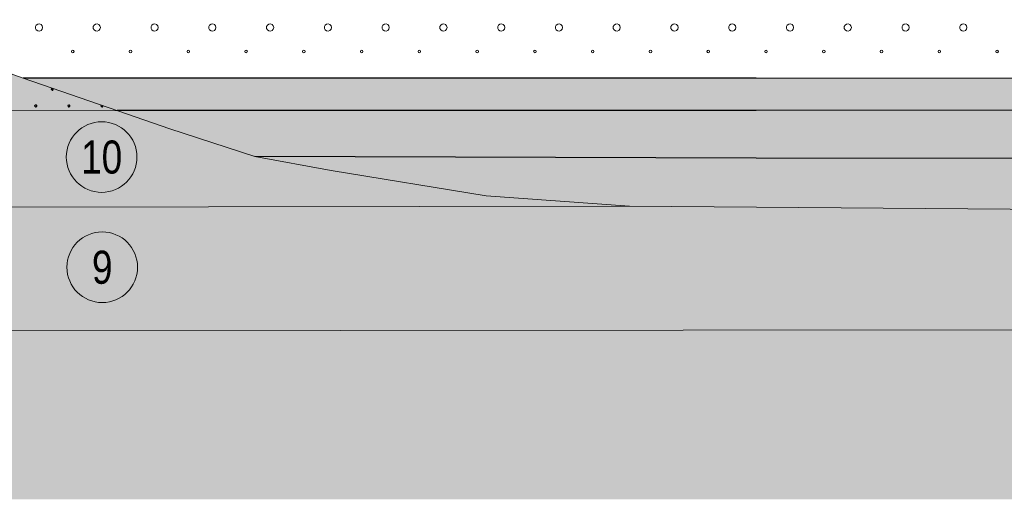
# Model space of a CAD drawing. Header units: millimetres. Extents: x 615418 to 955542, y 450519 to 646666.
# Tile 63 of 84: x 870618 to 892916, y 579958 to 590829. Entities that reach past the tile are written whole.
import ezdxf
from ezdxf.enums import TextEntityAlignment as Align

# ---------------------------------------------------------------- set-up
doc = ezdxf.new("R2010")
doc.units = ezdxf.units.MM
doc.layers.add('Bound', color=7, linetype='Continuous')
doc.layers.add('Fill', color=7, linetype='Continuous')
doc.styles.get("Standard").update_dxf_attribs({"font": 'arial.ttf'})
pattern_1 = [(90, (766712.94, 605367.84), (-375, 375), [16.5, -733.5]), (45, (766712.94, 605384.34), (-375, 375), [16.9706, -513.3595]), (0, (766724.94, 605396.34), (375, 375), [16.5, -733.5]), (315, (766741.44, 605396.34), (375, 375), [16.9706, -513.3595]), (90, (766753.44, 605367.84), (-375, 375), [16.5, -733.5]), (45, (766741.44, 605355.84), (-375, 375), [16.9706, -513.3595]), (0, (766724.94, 605355.84), (375, 375), [16.5, -733.5]), (315, (766712.94, 605367.84), (375, 375), [16.9706, -513.3595])]

# ---------------------------------------------------------------- blocks, each defined once
blk = doc.blocks.new('круг10')
at = {"true_color": 0xffffff}
h = blk.add_hatch(color=7, dxfattribs=at)
edge = h.paths.add_edge_path()
edge.add_arc((0, 0), 0.8, 0, 360)
at = {"color": 7, "lineweight": 0}
blk.add_circle((0, 0), 0.8, dxfattribs=at)
at = {"color": 7, "lineweight": 0, "width": 0.8}
blk.add_text('10', height=0.75, dxfattribs=at).set_placement((0, 0), align=Align.MIDDLE_CENTER)
blk = doc.blocks.new('круг9')
at = {"true_color": 0xffffff}
h = blk.add_hatch(color=7, dxfattribs=at)
edge = h.paths.add_edge_path()
edge.add_arc((0, 0), 0.8, 0, 360)
at = {"color": 7, "lineweight": 0}
blk.add_circle((0, 0), 0.8, dxfattribs=at)
at = {"color": 7, "lineweight": 0, "width": 0.8}
blk.add_text('9', height=0.75, dxfattribs=at).set_placement((0, 0), align=Align.MIDDLE_CENTER)

msp = doc.modelspace()

# ---------------------------------------------------------------- hatches: boundary and pattern name
at = {"layer": 'Fill', "lineweight": 13}
h = msp.add_hatch(dxfattribs=at)
h.set_pattern_fill('GR28', color=256, scale=1500, pattern_type=2)
h.set_pattern_definition(pattern_1)
h.paths.add_polyline_path([(863217.7, 591936.8), (859458.9, 592888.1), (855789.4, 593464.6), (847475.8, 593646.1), (840295.8, 593645.8), (837106.8, 593636.7), (834117.9, 593609.5), (831128.9, 593565.6), (828139.9, 593506.9), (825151, 593435.8), (822162, 593355.6), (819173, 593269.7), (816184.1, 593181.9), (813195.1, 593096.1), (810206.1, 593015.8), (807217.2, 592944.8), (804228.2, 592886.1), (801239.2, 592842.2), (798250.3, 592815), (795161.3, 592805.8), (770212.9, 592392), (766712.9, 592308.7), (755362.9, 592037.8), (726826.2, 589610.3), (755362.9, 588437), (766712.9, 588746.6), (770212.9, 588750.7), (795161.3, 588784.7), (840295.8, 588845.8), (845394.4, 588843.3), (847475.8, 588845.8), (872840.4, 588762.3), (870695.8, 589503.6), (867830.4, 590530.2)])
h = msp.add_hatch(dxfattribs=at)
h.set_pattern_fill('GR07', color=256, scale=2000, pattern_type=2)
h.set_pattern_definition([(0, (766695, 605355.8), (0, 1400), [3266, 0]), (0, (766695, 605821.8), (0, 1400), [3266, 0]), (0, (766695, 606289.8), (0, 1400), [3266, 0])])
h.paths.add_polyline_path([(881182.4, 586834.2), (877670.5, 587414.2), (875942.2, 587727.7), (874019, 588355), (872840.4, 588762.3), (847475.8, 588845.8), (845394.4, 588843.3), (840295.8, 588845.8), (795161.3, 588784.7), (770212.9, 588750.7), (766712.9, 588746.6), (755362.9, 588437), (726826.2, 589610.3), (705044.4, 590353.6), (688535.1, 590375.4), (648050.1, 590494.4), (632118.4, 590494.4), (632118.4, 587038.5), (648050.1, 587038.5), (688535.1, 586944.3), (705044.4, 586944.2), (755362.9, 585213.2), (766712.9, 585219.8), (770212.9, 585235.6), (795161.3, 585803.9), (840295.8, 586545), (847475.8, 586554.3), (884424.8, 586602)])
at = {"layer": 'Fill'}
h = msp.add_hatch(dxfattribs=at)
h.set_pattern_fill('GR39', color=256, scale=1500, style=0, pattern_type=2)
h.set_pattern_definition([(0, (767140.44, 605463.8), (0, 868.83), [0, -843]), (0, (767681.94, 606009.8), (0, 868.83), [0, -843]), (0, (766838.94, 606009.8), (0, 868.83), [0, -843]), (46.589094, (767045.944, 606216.842), (32034, 33884.37), [159.48, -47680.6918]), (45.009384, (767552.944, 605880.842), (843, 868.83), [168.765, -40372.0644]), (44.01591, (767209.444, 605534.342), (843, 868.83), [182.1, -18573.4564]), (45.009384, (767381.944, 605709.842), (843, 868.83), [177.105, -40363.7244]), (46.627721, (766880.944, 606048.842), (30348, 32146.71), [189.63, -45229.577])])
h.paths.add_polyline_path([(950535.1, 589467.2), (887299.3, 589503.6), (870695.8, 589503.6), (872826.4, 588767.2), (887299.3, 588767.2), (950535.1, 588806.8), (954042.3, 588810.7), (954042.3, 589463.6)])
h = msp.add_hatch(dxfattribs=at)
h.set_pattern_fill('GR28', color=256, scale=1500, style=0, pattern_type=2)
h.set_pattern_definition(pattern_1)
h.paths.add_polyline_path([(870695.8, 589503.6), (870695.8, 588769.4), (872840.4, 588762.3)])
h = msp.add_hatch(dxfattribs=at)
h.set_pattern_fill('GR30', color=256, scale=1500, style=0, pattern_type=2)
h.set_pattern_definition([(197.866148, (766950.019, 605597.732), (-1469.25, -489.3829239), [8.8168, -15942.6809]), (197.866148, (767197.519, 605845.232), (-1469.25, -489.3829239), [8.8168, -15942.6809]), (270, (767189.1, 605842.5), (489.75, 3e-14), [8.8168, -480.5661]), (270, (766941.6, 605595), (489.75, 3e-14), [8.8168, -480.5661]), (342.133852, (766941.694, 605586.242), (13713.0000001, -4404.4463148), [8.817, -15942.6807]), (342.133852, (767189.194, 605833.742), (13713.0000001, -4404.4463148), [8.817, -15942.6807]), (53.95219, (766949.944, 605583.392), (2448.75, 3425.680467), [8.817, -6649.238]), (53.95219, (767197.444, 605830.892), (2448.75, 3425.680467), [8.817, -6649.238]), (126.04781, (767202.694, 605838.092), (-1469.25, 1957.5316954), [8.8168, -6649.2382]), (126.04781, (766955.194, 605590.592), (-1469.25, 1957.5316954), [8.8168, -6649.2382])])
h.paths.add_polyline_path([(946165.8, 588804.1), (887299.3, 588767.2), (872826.4, 588767.2), (872840.4, 588762.3), (874019, 588355), (875942.2, 587727.7), (887299.3, 587687.2), (946165.8, 587678.5), (950535.1, 587677.8), (954042.3, 587676.9), (954042.3, 588810.7), (950535.1, 588806.8)])
at = {"layer": 'Fill', "lineweight": 13}
h = msp.add_hatch(dxfattribs=at)
h.set_pattern_fill('GR38', color=256, scale=1500, pattern_type=2)
h.set_pattern_definition([(45, (766713, 607455.8), (0, 3150), [1484.925, -2969.85]), (45, (768813, 605355.8), (0, 3150), [1484.925, -2969.85]), (45, (766713, 605355.8), (0, 3150), [2121.3, -2333.473]), (45, (768213, 606855.8), (0, 3150), [2333.4, -2121.373]), (45, (767763, 605355.8), (0, 3150), [2969.85, -1484.923]), (45, (766713, 606405.8), (0, 3150), [2969.85, -1484.923])])
h.paths.add_polyline_path([(954042.3, 587676.9), (950535.1, 587677.8), (887299.3, 587687.2), (875942.2, 587727.7), (877670.5, 587414.2), (881182.4, 586834.2), (884424.8, 586602), (950535.1, 586078.2), (954042.3, 586028.3)])
h.paths.add_polyline_path([(705044.4, 586944.2), (688535.1, 586944.3), (648050.1, 587038.5), (632118.4, 587038.5), (632118.4, 583392.7), (648050.1, 583392.7), (688535.1, 583082.4), (705044.4, 583082.3), (755362.9, 583329.5), (766712.9, 583133.1), (770212.9, 583130.7), (795161.3, 583525), (840295.8, 583746.7), (847475.8, 583745.8), (950535.1, 583871.1), (954042.3, 583878.8), (954042.3, 586028.3), (950535.1, 586078.2), (884424.8, 586602), (847475.8, 586554.3), (840295.8, 586545), (795161.3, 585803.9), (770212.9, 585235.6), (766712.9, 585219.8), (755362.9, 585213.2)])
h = msp.add_hatch(dxfattribs=at)
h.set_pattern_fill('GR29', color=256, scale=1500, pattern_type=2)
h.set_pattern_definition([(197.87055, (767405.044, 606052.442), (-2090.787921, -696.5901627), [8.1465, -22691.8873]), (197.87055, (767060.044, 605707.442), (-2090.787921, -696.5901627), [8.1465, -22691.8873]), (270, (767052.3, 605704.9), (696.9293, 4e-14), [8.146, -688.4443]), (270, (767397.3, 606049.9), (696.9293, 4e-14), [8.146, -688.4443]), (342.12945, (767397.394, 606041.792), (19514.0205961, -6269.3114633), [8.1465, -22691.8873]), (342.12945, (767052.394, 605696.792), (19514.0205961, -6269.3114633), [8.1465, -22691.8873]), (53.95936, (767405.044, 606039.24), (3484.646535, 4876.131138), [8.1465, -9468.1]), (53.95936, (767060.044, 605694.24), (3484.646535, 4876.131138), [8.1465, -9468.1]), (126.04064, (767064.874, 605700.84), (-2090.787921, 2786.36065), [8.146, -9468.1007]), (126.04064, (767409.874, 606045.84), (-2090.787921, 2786.36065), [8.146, -9468.1007])])
h.paths.add_polyline_path([(759209.5, 580399.1), (760209.5, 579958.3), (954042.3, 579958.3), (954042.3, 583878.8), (950535.1, 583871.1), (847475.8, 583745.8), (840295.8, 583746.7), (795161.3, 583525), (770212.9, 583130.7), (766712.9, 583133.1), (755362.9, 583329.5), (705044.4, 583082.3), (688535.1, 583082.4), (648050.1, 583392.7), (632118.4, 583392.7), (632118.4, 579958.3), (757209.5, 579958.3), (758209.5, 579976.3)])

# ---------------------------------------------------------------- linework, layer by layer
at = {"lineweight": 13}
for points in [[(847475.8, 593646.1), (855789.4, 593464.6), (859458.9, 592888.1), (863217.7, 591936.8), (867830.4, 590530.2), (870695.8, 589503.6), (872840.4, 588762.3), (874019, 588355), (875942.2, 587727.7), (877670.5, 587414.2), (881182.4, 586834.2), (884424.8, 586602), (950535.1, 586078.2), (954042.3, 586028.3)], [(872840.4, 588762.3), (847475.8, 588845.8), (845394.4, 588843.3), (840295.8, 588845.8), (795161.3, 588784.7), (770212.9, 588750.7), (766712.9, 588746.6), (755362.9, 588437), (726826.2, 589610.3), (705044.4, 590353.6), (688535.1, 590375.4), (648050.1, 590494.4), (632118.4, 590494.4)]]:
    msp.add_lwpolyline(points, dxfattribs=at)
for points in [[(954042.3, 589463.6), (950535.1, 589467.2), (887299.3, 589503.6), (870695.8, 589503.6)], [(954042.3, 588810.7), (950535.1, 588806.8), (887299.3, 588767.2), (872826.4, 588767.2)], [(954042.3, 587676.9), (950535.1, 587677.8), (887299.3, 587687.2), (875942.2, 587727.7)]]:
    msp.add_lwpolyline(points)
at = {"layer": 'Bound', "lineweight": 13}
for points in [[(884424.8, 586602), (847475.8, 586554.3), (840295.8, 586545), (795161.3, 585803.9), (770212.9, 585235.6), (766712.9, 585219.8), (755362.9, 585213.2), (705044.4, 586944.2), (688535.1, 586944.3), (648050.1, 587038.5), (632118.4, 587038.5)], [(954042.3, 583878.8), (950535.1, 583871.1), (847475.8, 583745.8), (840295.8, 583746.7), (795161.3, 583525), (770212.9, 583130.7), (766712.9, 583133.1), (755362.9, 583329.5), (705044.4, 583082.3), (688535.1, 583082.4), (648050.1, 583392.7), (632118.4, 583392.7)]]:
    msp.add_lwpolyline(points, dxfattribs=at)
at = {"layer": 'Fill', "linetype": 'Continuous', "lineweight": 13}
for p, q in [((870994.2, 590706.5), (870976, 590671.9)), ((871026.3, 590728.8), (870994.2, 590706.5)), ((871065.1, 590733.4), (871026.3, 590728.7)), ((871101.7, 590719.6), (871065.1, 590733.5)), ((871127.6, 590690.4), (871101.7, 590719.7)), ((871137, 590652.4), (871127.8, 590690.4)), ((872302.5, 590706.5), (872284.3, 590671.9)), ((872334.7, 590728.8), (872302.5, 590706.5)), ((872373.4, 590733.4), (872334.6, 590728.7)), ((872410, 590719.6), (872373.4, 590733.5)), ((872435.9, 590690.4), (872410, 590719.7)), ((872445.3, 590652.4), (872436.1, 590690.4)), ((873610.8, 590706.5), (873592.6, 590671.9)), ((873643, 590728.8), (873610.8, 590706.5)), ((873681.7, 590733.4), (873642.9, 590728.7)), ((873718.3, 590719.6), (873681.8, 590733.5)), ((873744.2, 590690.4), (873718.3, 590719.7)), ((873753.6, 590652.4), (873744.4, 590690.4)), ((874919.1, 590706.5), (874900.9, 590671.9)), ((874951.3, 590728.8), (874919.1, 590706.5)), ((874990, 590733.4), (874951.2, 590728.7)), ((875026.6, 590719.6), (874990.1, 590733.5)), ((875052.5, 590690.4), (875026.6, 590719.7)), ((875061.9, 590652.4), (875052.7, 590690.4)), ((876227.4, 590706.5), (876209.3, 590671.9)), ((876259.6, 590728.8), (876227.4, 590706.5)), ((876298.3, 590733.4), (876259.5, 590728.7)), ((876334.9, 590719.6), (876298.4, 590733.5)), ((876360.8, 590690.4), (876334.9, 590719.7)), ((876370.2, 590652.4), (876361, 590690.4)), ((877535.7, 590706.5), (877517.6, 590671.9)), ((877567.9, 590728.8), (877535.7, 590706.5)), ((877606.6, 590733.4), (877567.8, 590728.7)), ((877643.2, 590719.6), (877606.7, 590733.5)), ((877669.1, 590690.4), (877643.2, 590719.7)), ((877678.5, 590652.4), (877669.3, 590690.4)), ((878844, 590706.5), (878825.9, 590671.9)), ((878876.2, 590728.8), (878844, 590706.5)), ((878914.9, 590733.4), (878876.1, 590728.7)), ((878951.5, 590719.6), (878915, 590733.5)), ((878977.4, 590690.4), (878951.5, 590719.7)), ((878986.9, 590652.4), (878977.6, 590690.4)), ((880152.3, 590706.5), (880134.2, 590671.9)), ((880184.5, 590728.8), (880152.3, 590706.5)), ((880223.2, 590733.4), (880184.4, 590728.7)), ((880259.8, 590719.6), (880223.3, 590733.5)), ((880285.7, 590690.4), (880259.8, 590719.7)), ((880295.2, 590652.4), (880285.9, 590690.4)), ((881460.6, 590706.5), (881442.5, 590671.9)), ((881492.8, 590728.8), (881460.6, 590706.5)), ((881531.5, 590733.4), (881492.7, 590728.7)), ((881568.1, 590719.6), (881531.6, 590733.5)), ((881594, 590690.4), (881568.1, 590719.7)), ((881603.5, 590652.4), (881594.2, 590690.4)), ((882768.9, 590706.5), (882750.8, 590671.9)), ((882801.1, 590728.8), (882768.9, 590706.5)), ((882839.8, 590733.4), (882801, 590728.7)), ((882876.4, 590719.6), (882839.9, 590733.5)), ((882902.3, 590690.4), (882876.4, 590719.7)), ((882911.8, 590652.4), (882902.5, 590690.4)), ((884077.2, 590706.5), (884059.1, 590671.9)), ((884109.4, 590728.8), (884077.2, 590706.5)), ((884148.1, 590733.4), (884109.3, 590728.7)), ((884184.7, 590719.6), (884148.2, 590733.5)), ((884210.6, 590690.4), (884184.7, 590719.7)), ((884220.1, 590652.4), (884210.8, 590690.4)), ((885385.5, 590706.5), (885367.4, 590671.9)), ((885417.7, 590728.8), (885385.5, 590706.5)), ((885456.4, 590733.4), (885417.6, 590728.7)), ((885493, 590719.6), (885456.5, 590733.5)), ((885518.9, 590690.4), (885493.1, 590719.7)), ((885528.4, 590652.4), (885519.1, 590690.4)), ((886693.8, 590706.5), (886675.7, 590671.9)), ((886726, 590728.8), (886693.8, 590706.5)), ((886764.7, 590733.4), (886725.9, 590728.7)), ((886801.3, 590719.6), (886764.8, 590733.5)), ((886827.2, 590690.4), (886801.4, 590719.7)), ((886836.7, 590652.4), (886827.4, 590690.4)), ((888002.1, 590706.5), (887984, 590671.9)), ((888034.3, 590728.8), (888002.1, 590706.5)), ((888073, 590733.4), (888034.3, 590728.7)), ((888109.6, 590719.6), (888073.1, 590733.5)), ((888135.5, 590690.4), (888109.7, 590719.7)), ((888145, 590652.4), (888135.7, 590690.4)), ((889310.4, 590706.5), (889292.3, 590671.9)), ((889342.6, 590728.8), (889310.4, 590706.5)), ((889381.3, 590733.4), (889342.6, 590728.7)), ((889417.9, 590719.6), (889381.4, 590733.5)), ((889443.8, 590690.4), (889418, 590719.7)), ((889453.3, 590652.4), (889444, 590690.4)), ((890618.7, 590706.5), (890600.6, 590671.9)), ((890650.9, 590728.8), (890618.7, 590706.5)), ((890689.6, 590733.4), (890650.9, 590728.7)), ((890726.2, 590719.6), (890689.7, 590733.5)), ((890752.1, 590690.4), (890726.3, 590719.7)), ((890761.6, 590652.4), (890752.3, 590690.4)), ((891927, 590706.5), (891908.9, 590671.9)), ((891959.2, 590728.8), (891927, 590706.5)), ((891998, 590733.4), (891959.2, 590728.7)), ((892034.5, 590719.6), (891998, 590733.5)), ((892060.4, 590690.4), (892034.6, 590719.7)), ((892069.9, 590652.4), (892060.6, 590690.4)), ((870976, 590671.9), (870976, 590632.9)), ((870976, 590632.8), (870994.2, 590598.2)), ((870994.2, 590598.3), (871026.3, 590576)), ((871026.3, 590576), (871065.2, 590571.3)), ((871065.1, 590571.4), (871101.7, 590585.2)), ((871101.7, 590585.2), (871127.6, 590614.5)), ((871127.6, 590614.4), (871136.8, 590652.4)), ((872284.3, 590671.9), (872284.3, 590632.9)), ((872284.3, 590632.8), (872302.5, 590598.2)), ((872302.5, 590598.3), (872334.6, 590576)), ((872334.7, 590576), (872373.5, 590571.3)), ((872373.4, 590571.4), (872410, 590585.2)), ((872410, 590585.2), (872435.9, 590614.5)), ((872435.9, 590614.4), (872445.1, 590652.4)), ((873592.6, 590671.9), (873592.6, 590632.9)), ((873592.6, 590632.8), (873610.8, 590598.2)), ((873610.8, 590598.3), (873642.9, 590576)), ((873643, 590576), (873681.8, 590571.3)), ((873681.7, 590571.4), (873718.3, 590585.2)), ((873718.3, 590585.2), (873744.2, 590614.5)), ((873744.2, 590614.4), (873753.4, 590652.4)), ((874900.9, 590671.9), (874900.9, 590632.9)), ((874900.9, 590632.8), (874919.1, 590598.2)), ((874919.1, 590598.3), (874951.2, 590576)), ((874951.3, 590576), (874990.1, 590571.3)), ((874990, 590571.4), (875026.6, 590585.2)), ((875026.6, 590585.2), (875052.5, 590614.5)), ((875052.5, 590614.4), (875061.7, 590652.4)), ((876209.2, 590671.9), (876209.2, 590632.9)), ((876209.2, 590632.8), (876227.4, 590598.2)), ((876227.4, 590598.3), (876259.5, 590576)), ((876259.6, 590576), (876298.4, 590571.3)), ((876298.3, 590571.4), (876334.9, 590585.2)), ((876334.9, 590585.2), (876360.8, 590614.5)), ((876360.8, 590614.4), (876370, 590652.4)), ((877517.5, 590671.9), (877517.5, 590632.9)), ((877517.5, 590632.8), (877535.7, 590598.2)), ((877535.7, 590598.3), (877567.8, 590576)), ((877567.9, 590576), (877606.7, 590571.3)), ((877606.6, 590571.4), (877643.2, 590585.2)), ((877643.2, 590585.2), (877669.1, 590614.5)), ((877669.1, 590614.4), (877678.3, 590652.4)), ((878825.8, 590671.9), (878825.8, 590632.9)), ((878825.9, 590632.8), (878844, 590598.2)), ((878844, 590598.3), (878876.1, 590576)), ((878876.2, 590576), (878915, 590571.3)), ((878914.9, 590571.4), (878951.5, 590585.2)), ((878951.5, 590585.2), (878977.4, 590614.5)), ((878977.4, 590614.4), (878986.6, 590652.4)), ((880134.1, 590671.9), (880134.1, 590632.9)), ((880134.2, 590632.8), (880152.3, 590598.2)), ((880152.3, 590598.3), (880184.4, 590576)), ((880184.5, 590576), (880223.3, 590571.3)), ((880223.2, 590571.4), (880259.8, 590585.2)), ((880259.8, 590585.2), (880285.7, 590614.5)), ((880285.7, 590614.4), (880294.9, 590652.4)), ((881442.4, 590671.9), (881442.4, 590632.9)), ((881442.5, 590632.8), (881460.6, 590598.2)), ((881460.6, 590598.3), (881492.7, 590576)), ((881492.8, 590576), (881531.6, 590571.3)), ((881531.5, 590571.4), (881568.1, 590585.2)), ((881568.1, 590585.2), (881594, 590614.5)), ((881594, 590614.4), (881603.2, 590652.4)), ((882750.7, 590671.9), (882750.7, 590632.9)), ((882750.8, 590632.8), (882768.9, 590598.2)), ((882768.9, 590598.3), (882801, 590576)), ((882801.1, 590576), (882839.9, 590571.3)), ((882839.8, 590571.4), (882876.4, 590585.2)), ((882876.4, 590585.2), (882902.3, 590614.5)), ((882902.3, 590614.4), (882911.6, 590652.4)), ((884059, 590671.9), (884059, 590632.9)), ((884059.1, 590632.8), (884077.2, 590598.2)), ((884077.2, 590598.3), (884109.4, 590576)), ((884109.4, 590576), (884148.2, 590571.3)), ((884148.1, 590571.4), (884184.7, 590585.2)), ((884184.7, 590585.2), (884210.6, 590614.5)), ((884210.6, 590614.4), (884219.9, 590652.4)), ((885367.3, 590671.9), (885367.3, 590632.9)), ((885367.4, 590632.8), (885385.5, 590598.2)), ((885385.5, 590598.3), (885417.7, 590576)), ((885417.7, 590576), (885456.5, 590571.3)), ((885456.4, 590571.4), (885493, 590585.2)), ((885493, 590585.2), (885518.9, 590614.5)), ((885518.9, 590614.4), (885528.2, 590652.4)), ((886675.6, 590671.9), (886675.6, 590632.9)), ((886675.7, 590632.8), (886693.8, 590598.2)), ((886693.8, 590598.3), (886726, 590576)), ((886726, 590576), (886764.8, 590571.3)), ((886764.7, 590571.4), (886801.3, 590585.2)), ((886801.3, 590585.2), (886827.2, 590614.5)), ((886827.2, 590614.4), (886836.5, 590652.4)), ((887984, 590671.9), (887984, 590632.9)), ((887984, 590632.8), (888002.1, 590598.2)), ((888002.1, 590598.3), (888034.3, 590576)), ((888034.3, 590576), (888073.1, 590571.3)), ((888073, 590571.4), (888109.6, 590585.2)), ((888109.6, 590585.2), (888135.5, 590614.5)), ((888135.5, 590614.4), (888144.8, 590652.4)), ((889292.3, 590671.9), (889292.3, 590632.9)), ((889292.3, 590632.8), (889310.4, 590598.2)), ((889310.4, 590598.3), (889342.6, 590576)), ((889342.6, 590576), (889381.4, 590571.3)), ((889381.3, 590571.4), (889417.9, 590585.2)), ((889417.9, 590585.2), (889443.8, 590614.5)), ((889443.8, 590614.4), (889453.1, 590652.4)), ((890600.6, 590671.9), (890600.6, 590632.9)), ((890600.6, 590632.8), (890618.7, 590598.2)), ((890618.7, 590598.3), (890650.9, 590576)), ((890650.9, 590576), (890689.7, 590571.3)), ((890689.6, 590571.4), (890726.2, 590585.2)), ((890726.2, 590585.2), (890752.1, 590614.5)), ((890752.1, 590614.4), (890761.4, 590652.4)), ((891908.9, 590671.9), (891908.9, 590632.9)), ((891908.9, 590632.8), (891927, 590598.2)), ((891927, 590598.3), (891959.2, 590576)), ((891959.2, 590576), (891998, 590571.3)), ((891998, 590571.4), (892034.5, 590585.2)), ((892034.5, 590585.2), (892060.4, 590614.5)), ((892060.4, 590614.4), (892069.7, 590652.4)), ((871799.4, 590128.4), (871791, 590108.2)), ((871791.2, 590108.3), (871799.6, 590088.1)), ((871799.4, 590088), (871819.6, 590079.7)), ((871819.7, 590136.8), (871799.5, 590128.5)), ((871839.8, 590128.4), (871819.6, 590136.8)), ((871819.7, 590079.8), (871839.9, 590088.2)), ((871839.8, 590088), (871848.2, 590108.2)), ((871848.3, 590108.3), (871839.9, 590128.5)), ((873107.7, 590128.4), (873099.3, 590108.2)), ((873099.5, 590108.3), (873107.9, 590088.1)), ((873107.7, 590088), (873127.9, 590079.7)), ((873128, 590136.8), (873107.8, 590128.5)), ((873148.1, 590128.4), (873127.9, 590136.8)), ((873128, 590079.8), (873148.2, 590088.2)), ((873148.1, 590088), (873156.5, 590108.2)), ((873156.6, 590108.3), (873148.2, 590128.5)), ((874416, 590128.4), (874407.7, 590108.2)), ((874407.8, 590108.3), (874416.2, 590088.1)), ((874416, 590088), (874436.2, 590079.7)), ((874436.3, 590136.8), (874416.1, 590128.5)), ((874456.4, 590128.4), (874436.2, 590136.8)), ((874436.3, 590079.8), (874456.5, 590088.2)), ((874456.4, 590088), (874464.8, 590108.2)), ((874464.9, 590108.3), (874456.5, 590128.5)), ((875724.3, 590128.4), (875716, 590108.2)), ((875716.1, 590108.3), (875724.5, 590088.1)), ((875724.3, 590088), (875744.5, 590079.7)), ((875744.6, 590136.8), (875724.4, 590128.5)), ((875764.7, 590128.4), (875744.5, 590136.8)), ((875744.6, 590079.8), (875764.8, 590088.2)), ((875764.7, 590088), (875773.1, 590108.2)), ((875773.2, 590108.3), (875764.8, 590128.5)), ((877032.6, 590128.4), (877024.3, 590108.2)), ((877024.4, 590108.3), (877032.8, 590088.1)), ((877032.6, 590088), (877052.8, 590079.7)), ((877052.9, 590136.8), (877032.7, 590128.5)), ((877073, 590128.4), (877052.8, 590136.8)), ((877052.9, 590079.8), (877073.1, 590088.2)), ((877073, 590088), (877081.4, 590108.2)), ((877081.5, 590108.3), (877073.1, 590128.5)), ((878340.9, 590128.4), (878332.6, 590108.2)), ((878332.7, 590108.3), (878341.1, 590088.1)), ((878340.9, 590088), (878361.1, 590079.7)), ((878361.2, 590136.8), (878341, 590128.5)), ((878381.4, 590128.4), (878361.1, 590136.8)), ((878361.2, 590079.8), (878381.4, 590088.2)), ((878389.8, 590108.3), (878381.4, 590128.5)), ((878381.4, 590088), (878389.7, 590108.2)), ((879649.2, 590128.4), (879640.9, 590108.2)), ((879641, 590108.3), (879649.4, 590088.1)), ((879649.2, 590088), (879669.4, 590079.7)), ((879669.5, 590136.8), (879649.3, 590128.5)), ((879689.7, 590128.4), (879669.4, 590136.8)), ((879669.5, 590079.8), (879689.7, 590088.2)), ((879698.1, 590108.3), (879689.7, 590128.5)), ((879689.7, 590088), (879698, 590108.2)), ((880957.5, 590128.4), (880949.2, 590108.2)), ((880949.3, 590108.3), (880957.7, 590088.1)), ((880957.5, 590088), (880977.7, 590079.7)), ((880977.8, 590136.8), (880957.6, 590128.5)), ((880998, 590128.4), (880977.7, 590136.8)), ((880977.8, 590079.8), (880998, 590088.2)), ((881006.4, 590108.3), (880998, 590128.5)), ((880998, 590088), (881006.3, 590108.2)), ((882265.8, 590128.4), (882257.5, 590108.2)), ((882257.6, 590108.3), (882266, 590088.1)), ((882265.8, 590088), (882286, 590079.7)), ((882286.1, 590136.8), (882265.9, 590128.5)), ((882306.3, 590128.4), (882286, 590136.8)), ((882286.1, 590079.8), (882306.3, 590088.2)), ((882314.7, 590108.3), (882306.3, 590128.5)), ((882306.3, 590088), (882314.6, 590108.2)), ((883574.1, 590128.4), (883565.8, 590108.2)), ((883565.9, 590108.3), (883574.3, 590088.1)), ((883574.1, 590088), (883594.4, 590079.7)), ((883594.4, 590136.8), (883574.2, 590128.5)), ((883614.6, 590128.4), (883594.3, 590136.8)), ((883594.4, 590079.8), (883614.7, 590088.2)), ((883623, 590108.3), (883614.6, 590128.5)), ((883614.6, 590088), (883622.9, 590108.2)), ((884882.4, 590128.4), (884874.1, 590108.2)), ((884874.2, 590108.3), (884882.6, 590088.1)), ((884882.4, 590088), (884902.7, 590079.7)), ((884902.7, 590136.8), (884882.5, 590128.5)), ((884922.9, 590128.4), (884902.6, 590136.8)), ((884902.7, 590079.8), (884923, 590088.2)), ((884931.3, 590108.3), (884922.9, 590128.5)), ((884922.9, 590088), (884931.2, 590108.2)), ((886190.7, 590128.4), (886182.4, 590108.2)), ((886182.5, 590108.3), (886190.9, 590088.1)), ((886190.7, 590088), (886211, 590079.7)), ((886211, 590136.8), (886190.8, 590128.5)), ((886231.2, 590128.4), (886211, 590136.8)), ((886211, 590079.8), (886231.3, 590088.2)), ((886239.6, 590108.3), (886231.2, 590128.5)), ((886231.2, 590088), (886239.5, 590108.2)), ((887499, 590128.4), (887490.7, 590108.2)), ((887490.8, 590108.3), (887499.2, 590088.1)), ((887499, 590088), (887519.3, 590079.7)), ((887519.3, 590136.8), (887499.1, 590128.5)), ((887539.5, 590128.4), (887519.3, 590136.8)), ((887519.3, 590079.8), (887539.6, 590088.2)), ((887547.9, 590108.3), (887539.5, 590128.5)), ((887539.5, 590088), (887547.8, 590108.2)), ((888807.3, 590128.4), (888799, 590108.2)), ((888799.1, 590108.3), (888807.5, 590088.1)), ((888807.3, 590088), (888827.6, 590079.7)), ((888827.6, 590136.8), (888807.4, 590128.5)), ((888847.8, 590128.4), (888827.6, 590136.8)), ((888827.6, 590079.8), (888847.9, 590088.2)), ((888856.2, 590108.3), (888847.8, 590128.5)), ((888847.8, 590088), (888856.1, 590108.2)), ((890115.6, 590128.4), (890107.3, 590108.2)), ((890107.4, 590108.3), (890115.8, 590088.1)), ((890115.6, 590088), (890135.9, 590079.7)), ((890135.9, 590136.8), (890115.7, 590128.5)), ((890156.1, 590128.4), (890135.9, 590136.8)), ((890135.9, 590079.8), (890156.2, 590088.2)), ((890164.5, 590108.3), (890156.1, 590128.5)), ((890156.1, 590088), (890164.4, 590108.2)), ((891424, 590128.4), (891415.6, 590108.2)), ((891415.7, 590108.3), (891424.1, 590088.1)), ((891444.3, 590136.8), (891424, 590128.5)), ((891424, 590088), (891444.2, 590079.7)), ((891464.4, 590128.4), (891444.2, 590136.8)), ((891444.3, 590079.8), (891464.5, 590088.2)), ((891472.8, 590108.3), (891464.4, 590128.5)), ((891464.4, 590088), (891472.7, 590108.2)), ((892732.3, 590128.4), (892723.9, 590108.2)), ((892724, 590108.3), (892732.4, 590088.1)), ((892752.6, 590136.8), (892732.3, 590128.5)), ((892732.3, 590088), (892752.5, 590079.7)), ((892772.7, 590128.4), (892752.5, 590136.8)), ((892752.6, 590079.8), (892772.8, 590088.2)), ((892781.1, 590108.3), (892772.7, 590128.5)), ((892772.7, 590088), (892781, 590108.2))]:
    msp.add_line(p, q, dxfattribs=at)

# ---------------------------------------------------------------- block references
at = {"layer": 'Fill', "xscale": 1000, "yscale": 1000, "zscale": 1000}
for name, p in [('круг10', (872473.9, 587716)), ('круг9', (872487.5, 585218.7))]:
    msp.add_blockref(name, p, dxfattribs=at)

doc.saveas('drawing.dxf')
